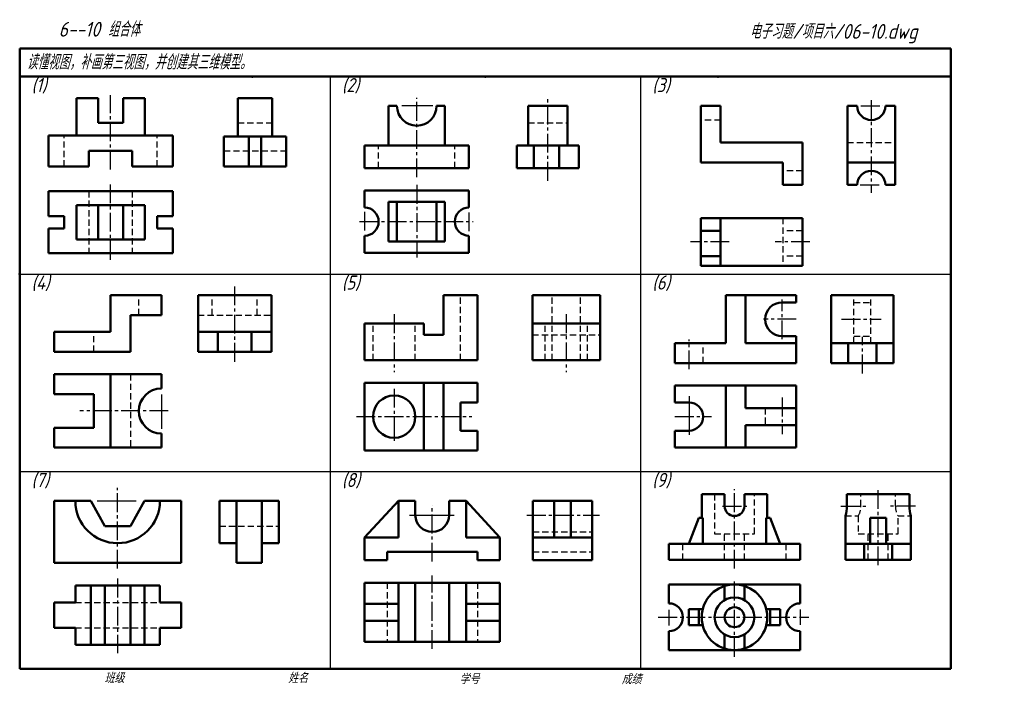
# Model space of a CAD drawing. Header units: millimetres. Extents: x 79 to 428, y 66 to 302.
import ezdxf

# ---------------------------------------------------------------- set-up
doc = ezdxf.new("R2010")
doc.units = ezdxf.units.MM
doc.header["$LTSCALE"] = 0.7
for name, pattern in [('CENTER2', [28.575, 19.05, -3.175, 3.175, -3.175]), ('DASHED2', [9.525, 6.35, -3.175]), ('HIDDEN2', [4.7625, 3.175, -1.5875])]:
    doc.linetypes.add(name, pattern=pattern)
for name, color, linetype, lineweight in [('文字层', 227, 'Continuous', 20), ('点画线层', 3, 'CENTER2', 25), ('答案层', 1, 'Continuous', 25), ('粗实线层', 7, 'Continuous', 50), ('虚线层', 2, 'DASHED2', 25)]:
    doc.layers.add(name, color=color, linetype=linetype, lineweight=lineweight)
doc.layers.add('细实线层', color=7, linetype='Continuous')
doc.styles.add('工程字体（斜）', font='gbeitc.shx', dxfattribs={"bigfont": 'gbcbig.shx'})
doc.styles.add('工程斜体', font='gbeitc.shx', dxfattribs={"bigfont": 'gbcbig.shx'})

msp = doc.modelspace()

# ---------------------------------------------------------------- linework, layer by layer
at = {"layer": '点画线层', "color": 7, "ltscale": 0.5}
for p, q in [((111.13, 249.1), (111.13, 275.46)), ((219.63, 246.38), (219.63, 274.46)), ((380.74, 273.74), (380.74, 240.86)), ((377.04, 271.62), (384.86, 271.62)), ((111.13, 217.11), (111.13, 243.88)), ((219.63, 243.62), (219.63, 217.86)), ((376.83, 243.62), (384.58, 243.62)), ((201.13, 234.1), (201.13, 227.17)), ((238.13, 233.87), (238.13, 226.6)), ((199.37, 230.62), (239.65, 230.62)), ((349.13, 188.93), (349.13, 202.99)), ((211.63, 197.79), (211.63, 177.31)), ((354.13, 196), (342.5, 196)), ((316.13, 178.29), (316.13, 188.82)), ((211.63, 171.36), (211.63, 158.24)), ((349.13, 168.25), (349.13, 155.24)), ((131.54, 163.5), (100.24, 163.5)), ((198.23, 161.5), (239.14, 161.5)), ((311.13, 161.5), (324.09, 161.5)), ((113.63, 107.64), (113.63, 136.26)), ((332.25, 107.64), (332.25, 135.81)), ((225.13, 110.11), (225.13, 130.13)), ((328.04, 129.79), (336.57, 129.79)), ((225.13, 79.15), (225.13, 105.15)), ((113.63, 104.09), (113.63, 77.59)), ((332.25, 76.35), (332.25, 104.08)), ((309.02, 93.05), (309.02, 87.4)), ((355.49, 93.15), (355.49, 87.64)), ((305.23, 90.37), (358.64, 90.37))]:
    msp.add_line(p, q, dxfattribs=at)
at = {"layer": '点画线层', "color": 1, "ltscale": 0.5}
for p, q in [((266.1, 245.11), (266.1, 274.36)), ((330.41, 223.41), (316.65, 223.41)), ((358.95, 223.41), (346.63, 223.41)), ((155.12, 180.97), (155.12, 208.11)), ((272.61, 197.79), (272.61, 177.31)), ((370.21, 196), (384.19, 196)), ((377.56, 176.8), (377.56, 189.8)), ((383.17, 108.81), (383.17, 136.01)), ((369.95, 129.79), (379.48, 129.79)), ((396.39, 129.79), (386.85, 129.79)), ((258.67, 126.62), (284.38, 126.62))]:
    msp.add_line(p, q, dxfattribs=at)
at = {"layer": '答案层', "lineweight": 50}
for p, q in [((156.25, 260.8), (156.25, 274.39)), ((156.25, 274.39), (168.35, 274.39)), ((168.35, 260.8), (168.35, 274.39)), ((259.1, 257.62), (259.1, 271.62)), ((273.1, 271.62), (259.1, 271.62)), ((273.1, 257.62), (273.1, 271.62)), ((151.3, 250.19), (151.3, 260.8)), ((151.3, 260.8), (173.3, 260.8)), ((160.1, 250.19), (160.1, 260.8)), ((164.5, 250.19), (164.5, 260.8)), ((173.3, 250.19), (173.3, 260.8)), ((255.1, 249.62), (255.1, 257.62)), ((255.1, 257.62), (277.1, 257.62)), ((261.1, 249.62), (261.1, 257.62)), ((270.12, 249.62), (270.12, 257.62)), ((277.1, 249.62), (277.1, 257.62)), ((151.3, 250.19), (173.3, 250.19)), ((255.1, 249.62), (277.1, 249.62)), ((320.34, 231.91), (320.34, 214.91)), ((356.34, 231.91), (320.34, 231.91)), ((327.34, 231.91), (327.34, 214.91)), ((356.34, 231.91), (356.34, 214.91)), ((327.34, 227.31), (320.34, 227.31)), ((327.34, 218.41), (320.34, 218.41)), ((356.34, 214.91), (320.34, 214.91)), ((142.12, 204.5), (168.12, 204.5)), ((142.12, 184.5), (142.12, 204.5)), ((168.12, 184.5), (168.12, 204.5)), ((260.61, 181.5), (260.61, 204.5)), ((260.61, 204.5), (284.61, 204.5)), ((284.61, 181.5), (284.61, 204.5)), ((366.56, 180.5), (366.56, 204.5)), ((366.56, 204.5), (388.56, 204.5)), ((388.56, 180.5), (388.56, 204.5)), ((260.61, 194.5), (284.61, 194.5)), ((142.12, 191.5), (168.12, 191.5)), ((149.12, 184.5), (149.12, 191.5)), ((161.12, 184.5), (161.12, 191.5)), ((366.56, 187.5), (388.56, 187.5)), ((372.56, 180.5), (372.56, 187.5)), ((382.56, 180.5), (382.56, 187.5)), ((142.12, 184.5), (168.12, 184.5)), ((260.61, 181.5), (284.61, 181.5)), ((366.56, 180.5), (388.56, 180.5)), ((372.1, 134.02), (394.24, 134.02)), ((372.1, 129.79), (372.1, 134.02)), ((394.24, 129.79), (394.24, 134.02)), ((149.72, 116.62), (149.72, 131.62)), ((170.72, 131.62), (149.72, 131.62)), ((155.72, 109.62), (155.72, 131.62)), ((164.72, 109.62), (164.72, 131.62)), ((170.72, 116.62), (170.72, 131.62)), ((260.79, 110.62), (260.79, 131.62)), ((260.79, 131.62), (281.79, 131.62)), ((268.29, 118.62), (268.29, 131.62)), ((274.29, 118.62), (274.29, 131.62)), ((281.79, 110.62), (281.79, 131.62)), ((371.55, 116.42), (371.55, 126.27)), ((394.78, 126.27), (394.78, 116.42)), ((380.35, 116.42), (380.35, 125.57)), ((380.35, 125.57), (385.98, 125.57)), ((385.98, 116.42), (385.98, 125.57)), ((149.72, 116.62), (155.72, 116.62)), ((164.72, 116.62), (170.72, 116.62)), ((260.79, 118.62), (281.79, 118.62)), ((371.55, 110.78), (371.55, 116.42)), ((371.55, 116.42), (394.78, 116.42)), ((378.24, 110.78), (378.24, 116.42)), ((388.1, 110.78), (388.1, 116.42)), ((394.78, 110.78), (394.78, 116.42)), ((155.72, 109.62), (164.72, 109.62)), ((260.79, 110.62), (281.79, 110.62)), ((371.55, 110.78), (394.78, 110.78))]:
    msp.add_line(p, q, dxfattribs=at)
at = {"layer": '答案层', "linetype": 'HIDDEN2'}
for p, q in [((156.25, 265.59), (168.35, 265.59)), ((259.1, 265.59), (273.1, 265.59)), ((151.3, 255.69), (173.3, 255.69)), ((349.34, 231.91), (349.34, 214.91)), ((356.34, 227.31), (349.34, 227.31)), ((356.34, 218.41), (349.34, 218.41)), ((147.12, 197.5), (147.12, 204.5)), ((163.12, 197.5), (163.12, 204.5)), ((267.61, 181.5), (267.61, 204.5)), ((277.61, 181.5), (277.61, 204.5)), ((374.56, 187.5), (374.56, 204.5)), ((380.56, 187.5), (380.56, 204.5)), ((374.56, 202), (380.56, 202)), ((142.12, 197.5), (168.12, 197.5)), ((265.11, 181.5), (265.11, 194.5)), ((280.11, 181.5), (280.11, 194.5)), ((260.61, 190.5), (284.61, 190.5)), ((374.56, 190), (380.56, 190)), ((377.07, 129.79), (377.07, 134.02)), ((389.26, 129.79), (389.26, 134.02)), ((371.55, 126.27), (376.13, 126.27)), ((376.13, 126.27), (376.13, 119.94)), ((390.21, 119.94), (390.21, 126.27)), ((390.21, 126.27), (394.78, 126.27)), ((149.72, 122.62), (170.72, 122.62)), ((260.79, 120.62), (281.79, 120.62)), ((376.13, 119.94), (390.21, 119.94)), ((379.65, 110.78), (379.65, 119.94)), ((386.69, 110.78), (386.69, 119.94)), ((260.79, 113.62), (281.79, 113.62))]:
    msp.add_line(p, q, dxfattribs=at)
at = {"layer": '答案层', "lineweight": 50}
for centre, start, end in [((360.48, 129.79), 342.3603, 360), ((405.85, 129.79), 180, 197.6397)]:
    msp.add_arc(centre, 11.62, start, end, dxfattribs=at)
at = {"layer": '答案层', "linetype": 'HIDDEN2'}
for centre, start, end in [((370.03, 129.79), 330, 360), ((396.3, 129.79), 180, 210)]:
    msp.add_arc(centre, 7.04, start, end, dxfattribs=at)
at = {"layer": '粗实线层', "color": 7, "ltscale": 0.5}
for p, q in [((408.91, 292.03), (78.91, 292.03)), ((78.91, 292.03), (78.91, 282.03)), ((408.91, 282.03), (408.91, 292.03)), ((78.91, 282.03), (78.91, 72.03)), ((238.88, 282.03), (78.91, 282.03)), ((408.91, 282.03), (238.88, 282.03)), ((408.91, 72.03), (408.91, 282.03)), ((99.03, 261.19), (99.03, 274.39)), ((99.03, 274.39), (106.73, 274.39)), ((106.73, 274.39), (106.73, 265.59)), ((115.53, 265.59), (115.53, 274.39)), ((115.53, 274.39), (123.23, 274.39)), ((123.23, 274.39), (123.23, 261.19)), ((212.63, 271.62), (209.63, 271.62)), ((209.63, 271.62), (209.63, 257.62)), ((226.63, 271.62), (229.63, 271.62)), ((229.63, 271.62), (229.63, 257.62)), ((320.34, 271.62), (320.34, 251.62)), ((327.34, 271.62), (320.34, 271.62)), ((327.34, 258.62), (327.34, 271.62)), ((372.24, 243.62), (372.24, 271.62)), ((375.74, 271.62), (372.24, 271.62)), ((389.24, 271.62), (385.74, 271.62)), ((389.24, 243.62), (389.24, 271.62)), ((106.73, 265.59), (115.53, 265.59)), ((89.13, 261.19), (89.13, 250.19)), ((133.13, 261.19), (89.13, 261.19)), ((133.13, 250.19), (133.13, 261.19)), ((356.34, 258.62), (327.34, 258.62)), ((356.34, 243.62), (356.34, 258.62)), ((103.43, 250.19), (103.43, 255.69)), ((103.43, 255.69), (118.83, 255.69)), ((118.83, 255.69), (118.83, 250.19)), ((201.13, 257.62), (201.13, 249.62)), ((238.13, 257.62), (201.13, 257.62)), ((238.13, 249.62), (238.13, 257.62)), ((320.34, 251.62), (349.34, 251.62)), ((349.34, 251.62), (349.34, 243.62)), ((372.24, 251.62), (389.24, 251.62)), ((89.13, 250.19), (103.43, 250.19)), ((118.83, 250.19), (133.13, 250.19)), ((201.13, 249.62), (238.13, 249.62)), ((89.13, 241.39), (89.13, 232.59)), ((133.13, 241.39), (89.13, 241.39)), ((133.13, 232.59), (133.13, 241.39)), ((201.13, 241.62), (238.13, 241.62)), ((201.13, 241.62), (201.13, 235.62)), ((238.13, 235.62), (238.13, 241.62)), ((349.34, 243.62), (356.34, 243.62)), ((372.24, 243.62), (375.74, 243.62)), ((385.74, 243.62), (389.24, 243.62)), ((209.63, 237.62), (229.63, 237.62)), ((209.63, 237.62), (209.63, 223.62)), ((212.63, 237.62), (212.63, 223.62)), ((226.63, 237.62), (226.63, 223.62)), ((229.63, 237.62), (229.63, 223.62)), ((99.03, 236.44), (123.23, 236.44)), ((99.03, 236.44), (99.03, 224.34)), ((106.73, 236.44), (106.73, 224.34)), ((115.53, 236.44), (115.53, 224.34)), ((123.23, 236.44), (123.23, 224.34)), ((89.13, 232.59), (94.63, 232.59)), ((94.63, 232.59), (94.63, 228.19)), ((127.63, 228.19), (127.63, 232.59)), ((127.63, 232.59), (133.13, 232.59)), ((94.63, 228.19), (89.13, 228.19)), ((89.13, 228.19), (89.13, 219.39)), ((133.13, 228.19), (127.63, 228.19)), ((133.13, 219.39), (133.13, 228.19)), ((99.03, 224.34), (123.23, 224.34)), ((201.13, 225.62), (201.13, 219.62)), ((209.63, 223.62), (229.63, 223.62)), ((238.13, 219.62), (238.13, 225.62)), ((89.13, 219.39), (133.13, 219.39)), ((201.13, 219.62), (238.13, 219.62)), ((129.13, 204.5), (111.13, 204.5)), ((111.13, 204.5), (111.13, 191.5)), ((129.13, 197.5), (129.13, 204.5)), ((241.13, 204.5), (229.13, 204.5)), ((229.13, 204.5), (229.13, 190.5)), ((241.13, 181.5), (241.13, 204.5)), ((354.13, 204.5), (329.13, 204.5)), ((329.13, 204.5), (329.13, 187.5)), ((336.13, 187.5), (336.13, 204.5)), ((354.13, 202), (354.13, 204.5)), ((349.13, 202), (354.13, 202)), ((118.13, 184.5), (118.13, 197.5)), ((118.13, 197.5), (129.13, 197.5)), ((201.13, 194.5), (201.13, 181.5)), ((222.13, 194.5), (201.13, 194.5)), ((222.13, 190.5), (222.13, 194.5)), ((91.13, 191.5), (91.13, 184.5)), ((111.13, 191.5), (91.13, 191.5)), ((229.13, 190.5), (222.13, 190.5)), ((349.13, 190), (354.13, 190)), ((354.13, 187.5), (354.13, 190)), ((311.13, 187.5), (311.13, 180.5)), ((329.13, 187.5), (311.13, 187.5)), ((354.13, 187.5), (336.13, 187.5)), ((354.13, 180.5), (354.13, 187.5)), ((91.13, 184.5), (118.13, 184.5)), ((201.13, 181.5), (241.13, 181.5)), ((311.13, 180.5), (354.13, 180.5)), ((91.13, 176.5), (91.13, 169.5)), ((129.13, 176.5), (91.13, 176.5)), ((111.13, 176.5), (111.13, 150.5)), ((129.13, 171.5), (129.13, 176.5)), ((201.13, 173.5), (241.13, 173.5)), ((201.13, 173.5), (201.13, 149.5)), ((222.13, 173.5), (222.13, 149.5)), ((229.13, 173.5), (229.13, 149.5)), ((241.13, 166.5), (241.13, 173.5)), ((311.13, 172.5), (354.13, 172.5)), ((311.13, 172.5), (311.13, 166.5)), ((329.13, 172.5), (329.13, 150.5)), ((336.13, 172.5), (336.13, 164.5)), ((354.13, 172.5), (354.13, 164.5)), ((91.13, 169.5), (105.13, 169.5)), ((105.13, 169.5), (105.13, 157.5)), ((235.13, 156.5), (235.13, 166.5)), ((235.13, 166.5), (241.13, 166.5)), ((316.13, 166.5), (311.13, 166.5)), ((336.13, 164.5), (354.13, 164.5)), ((354.13, 164.5), (354.13, 158.5)), ((105.13, 157.5), (91.13, 157.5)), ((91.13, 157.5), (91.13, 150.5)), ((336.13, 150.5), (336.13, 158.5)), ((336.13, 158.5), (354.13, 158.5)), ((354.13, 150.5), (354.13, 158.5)), ((129.13, 150.5), (129.13, 155.5)), ((241.13, 156.5), (235.13, 156.5)), ((241.13, 149.5), (241.13, 156.5)), ((311.13, 156.5), (311.13, 150.5)), ((316.13, 156.5), (311.13, 156.5)), ((91.13, 150.5), (129.13, 150.5)), ((311.13, 150.5), (354.13, 150.5)), ((201.13, 149.5), (241.13, 149.5)), ((328.73, 134.02), (320.64, 134.02)), ((320.64, 125.57), (320.64, 134.02)), ((328.73, 129.79), (328.73, 134.02)), ((335.77, 129.79), (335.77, 134.02)), ((335.77, 134.02), (343.87, 134.02)), ((343.87, 125.57), (343.87, 134.02)), ((91.13, 131.62), (91.13, 109.62)), ((91.13, 131.62), (104.13, 131.62)), ((104.13, 131.62), (109.13, 122.62)), ((118.13, 122.62), (123.13, 131.62)), ((136.13, 131.62), (123.13, 131.62)), ((136.13, 109.62), (136.13, 131.62)), ((213.13, 131.62), (201.13, 118.62)), ((219.13, 131.62), (213.13, 131.62)), ((213.13, 131.62), (213.13, 118.62)), ((219.13, 126.62), (219.13, 131.62)), ((231.13, 126.62), (231.13, 131.62)), ((231.13, 131.62), (237.13, 131.62)), ((237.13, 131.62), (237.13, 118.62)), ((237.13, 131.62), (249.13, 118.62)), ((109.13, 122.62), (118.13, 122.62)), ((319.58, 125.57), (316.06, 116.42)), ((320.99, 125.57), (319.58, 125.57)), ((320.99, 116.42), (320.99, 125.57)), ((343.52, 116.42), (343.52, 125.57)), ((343.52, 125.57), (344.93, 125.57)), ((344.93, 125.57), (348.45, 116.42)), ((201.13, 118.62), (201.13, 110.62)), ((201.13, 118.62), (213.13, 118.62)), ((249.13, 118.62), (237.13, 118.62)), ((249.13, 110.62), (249.13, 118.62)), ((309.02, 116.42), (309.02, 110.78)), ((355.49, 116.42), (309.02, 116.42)), ((332.25, 116.42), (321.69, 116.42)), ((355.49, 110.78), (355.49, 116.42)), ((209.13, 110.62), (209.13, 113.62)), ((209.13, 113.62), (241.13, 113.62)), ((241.13, 113.62), (241.13, 110.62)), ((91.13, 109.62), (136.13, 109.62)), ((201.13, 110.62), (209.13, 110.62)), ((241.13, 110.62), (249.13, 110.62)), ((309.02, 110.78), (355.49, 110.78)), ((98.63, 101.62), (128.63, 101.62)), ((98.63, 95.62), (98.63, 101.62)), ((104.13, 101.62), (104.13, 80.62)), ((109.13, 101.62), (109.13, 80.62)), ((118.13, 101.62), (118.13, 80.62)), ((123.13, 101.62), (123.13, 80.62)), ((128.63, 95.62), (128.63, 101.62)), ((201.13, 102.62), (201.13, 81.62)), ((249.13, 102.62), (201.13, 102.62)), ((213.13, 102.62), (213.13, 81.62)), ((219.13, 102.62), (219.13, 81.62)), ((231.13, 102.62), (231.13, 81.62)), ((237.13, 102.62), (237.13, 81.62)), ((249.13, 81.62), (249.13, 102.62)), ((309.02, 101.98), (355.49, 101.98)), ((309.02, 95.3), (309.02, 101.98)), ((328.73, 101.44), (328.73, 96.46)), ((335.77, 101.44), (335.77, 96.46)), ((355.49, 101.98), (355.49, 95.3)), ((91.13, 95.62), (98.63, 95.62)), ((91.13, 95.62), (91.13, 86.62)), ((136.13, 95.62), (128.63, 95.62)), ((136.13, 95.62), (136.13, 86.62)), ((201.13, 95.12), (213.13, 95.12)), ((249.13, 95.12), (237.13, 95.12)), ((316.06, 87.55), (316.06, 93.18)), ((316.06, 93.18), (320.98, 93.18)), ((319.58, 93.18), (319.58, 87.55)), ((348.45, 93.18), (343.52, 93.18)), ((344.93, 93.18), (344.93, 87.55)), ((348.45, 87.55), (348.45, 93.18)), ((201.13, 89.12), (213.13, 89.12)), ((249.13, 89.12), (237.13, 89.12)), ((316.06, 87.55), (320.98, 87.55)), ((348.45, 87.55), (343.52, 87.55)), ((98.63, 86.62), (91.13, 86.62)), ((98.63, 80.62), (98.63, 86.62)), ((128.63, 80.62), (128.63, 86.62)), ((128.63, 86.62), (136.13, 86.62)), ((309.02, 78.75), (309.02, 85.44)), ((328.73, 84.27), (328.73, 79.3)), ((335.77, 84.27), (335.77, 79.3)), ((355.49, 85.44), (355.49, 78.75)), ((98.63, 80.62), (128.63, 80.62)), ((201.13, 81.62), (249.13, 81.62)), ((355.49, 78.75), (309.02, 78.75)), ((78.91, 72.03), (408.91, 72.03))]:
    msp.add_line(p, q, dxfattribs=at)
for centre, radius in [((211.63, 161.5), 7.5), ((332.25, 90.37), 11.62), ((332.25, 90.37), 7.04), ((332.25, 90.37), 3.52)]:
    msp.add_circle(centre, radius, dxfattribs=at)
for centre, radius, start, end in [((219.63, 271.62), 7, 180, 0), ((380.74, 271.62), 5, 180, 0), ((380.74, 243.62), 5, 0, 180), ((201.13, 230.62), 5, 270, 90), ((238.13, 230.62), 5, 90, 270), ((349.13, 196), 6, 90, 270), ((129.13, 163.5), 8, 90, 270), ((316.13, 161.5), 5, 270, 90), ((113.63, 131.62), 15, 180, 0), ((332.25, 129.79), 3.52, 180, 0), ((225.13, 126.62), 6, 180, 0), ((309.02, 90.37), 4.93, 270, 90), ((355.49, 90.37), 4.93, 90, 270)]:
    msp.add_arc(centre, radius, start, end, dxfattribs=at)
at = {"layer": '粗实线层', "color": 7}
for p in [(161.41, 282.03), (243.91, 282.03), (326.41, 282.03), (78.91, 212.03)]:
    msp.add_point(p, dxfattribs=at)
at = {"layer": '细实线层', "color": 7, "ltscale": 0.5}
for p, q in [((188.91, 282.03), (188.91, 72.03)), ((298.91, 282.03), (298.91, 72.03)), ((225.33, 271.62), (214.4, 271.62)), ((78.91, 212.03), (408.91, 212.03)), ((129.13, 169.36), (129.13, 157.2)), ((316.13, 168.8), (316.13, 155.03)), ((78.91, 142.03), (408.91, 142.03)), ((106.39, 131.62), (120.19, 131.62)), ((217.1, 126.62), (232.91, 126.62))]:
    msp.add_line(p, q, dxfattribs=at)
at = {"layer": '细实线层'}
for p, q in [((211.63, 158.24), (211.63, 154)), ((211.63, 154), (211.63, 152.88))]:
    msp.add_line(p, q, dxfattribs=at)
at = {"layer": '细实线层', "color": 7}
msp.add_point((78.91, 212.03), dxfattribs=at)
at = {"layer": '虚线层', "color": 7, "ltscale": 0.5}
for p, q in [((327.34, 266.62), (320.34, 266.62)), ((94.63, 250.19), (94.63, 261.19)), ((127.63, 250.19), (127.63, 261.19)), ((372.24, 258.62), (389.24, 258.62)), ((206.13, 249.62), (206.13, 257.62)), ((233.13, 249.62), (233.13, 257.62)), ((356.34, 248.62), (349.34, 248.62)), ((103.43, 241.39), (103.43, 219.39)), ((118.83, 241.39), (118.83, 219.39)), ((121.13, 197.5), (121.13, 204.5)), ((235.13, 181.5), (235.13, 204.5)), ((204.13, 181.5), (204.13, 194.5)), ((219.13, 181.5), (219.13, 194.5)), ((105.13, 184.5), (105.13, 191.5)), ((321.13, 180.5), (321.13, 187.5)), ((118.13, 176.5), (118.13, 150.5)), ((343.13, 164.5), (343.13, 158.5)), ((325.21, 134.02), (325.21, 119.94)), ((339.29, 119.94), (339.29, 134.02)), ((325.21, 119.94), (339.29, 119.94)), ((328.73, 110.78), (328.73, 119.94)), ((335.77, 110.78), (335.77, 119.94)), ((313.95, 110.78), (313.95, 116.42)), ((350.56, 110.78), (350.56, 116.42)), ((209.13, 102.62), (209.13, 81.62)), ((241.13, 102.62), (241.13, 81.62)), ((98.63, 95.62), (128.63, 95.62)), ((98.63, 86.62), (128.63, 86.62))]:
    msp.add_line(p, q, dxfattribs=at)

# ---------------------------------------------------------------- texts
at = {"layer": '文字层', "color": 7, "style": '工程字体（斜）'}
for s, p in [('班级', (108.94, 67.06)), ('姓名', (174.03, 67.04)), ('学号', (234.8, 66.66)), ('成绩', (292.23, 66.66))]:
    msp.add_text(s, height=3.5, dxfattribs=at).set_placement(p)
at = {"layer": '细实线层', "color": 7, "ltscale": 0.5}
for s, style, p in [('   6--10 组合体', '工程字体（斜）', (84.19, 296.2)), ('电子习题/项目六/06-10.dwg', '工程斜体', (337.62, 295.44)), ('读懂视图，补画第三视图，并创建其三维模型。', '工程斜体', (81.38, 284.56))]:
    msp.add_text(s, height=5.25, dxfattribs=dict(at, style=style)).set_placement(p)
at = {"layer": '虚线层', "color": 7, "ltscale": 0.5, "style": '工程斜体'}
for s, p in [('(1)', (83.1, 276.53)), ('(2)', (193.1, 276.53)), ('(3)', (303.1, 276.53)), ('(4)', (83.1, 206.53)), ('(5)', (193.1, 206.53)), ('(6)', (303.1, 206.53)), ('(7)', (83.1, 136.53)), ('(8)', (193.1, 136.53)), ('(9)', (303.1, 136.53))]:
    msp.add_text(s, height=5, dxfattribs=at).set_placement(p)

doc.saveas('drawing.dxf')
